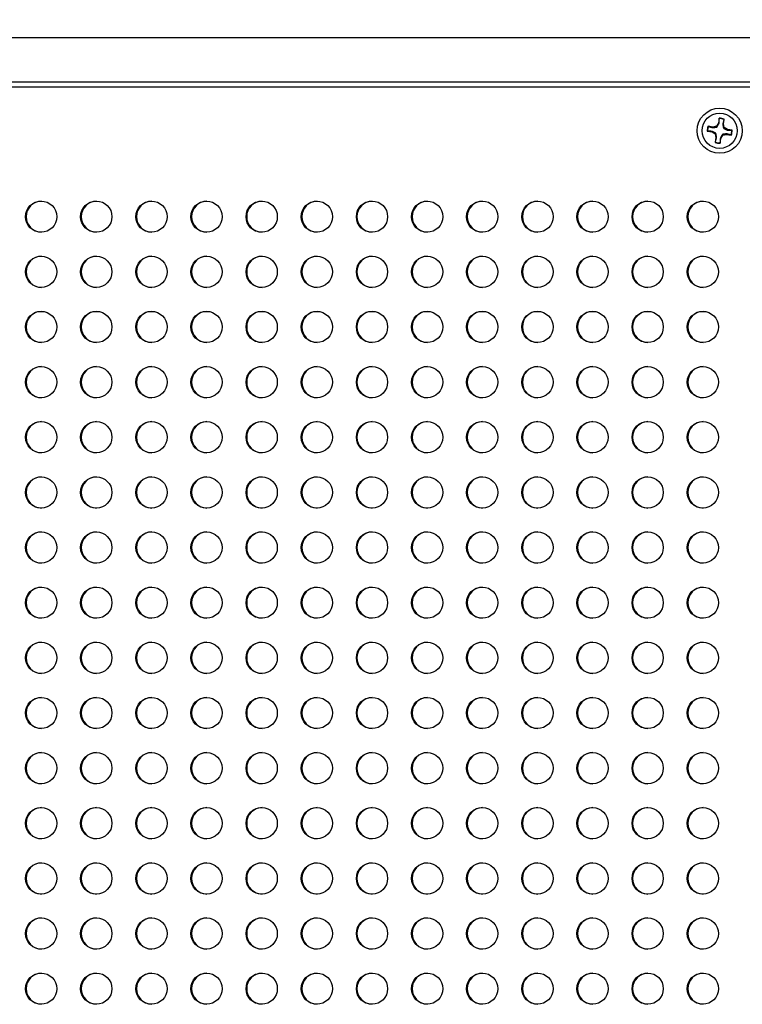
# Model space of a CAD drawing. Header units: millimetres. Extents: x 80 to 2248, y 80 to 1719.
# Tile 14 of 79: x 536 to 640, y 1112 to 1254. Entities that reach past the tile are written whole.
import ezdxf

# ---------------------------------------------------------------- set-up
doc = ezdxf.new("R2010")
doc.units = ezdxf.units.MM
doc.header["$LTSCALE"] = 8.333333
doc.layers.add('Dimension (ANSI)', color=7, linetype='Continuous', lineweight=25)
doc.layers.add('Visible (ANSI)', color=7, linetype='Continuous', lineweight=25)
doc.styles.add('Note Text (ANSI)', font='tahoma.ttf')
doc.dimstyles.new('Default - mm (ANSI)', dxfattribs={"dimscale": 8.333333, "dimtxt": 1.75, "dimasz": 1.5, "dimexe": 2, "dimexo": 1, "dimgap": 0.8, "dimtad": 0, "dimtih": 1, "dimtoh": 1, "dimrnd": 1e-08, "dimzin": 0, "dimdsep": 46, "dimtxsty": 'Note Text (ANSI)', "dimblk": 'Filled-2', "dimcen": 0.09, "dimdle": 10, "dimclrd": 256, "dimclre": 256, "dimclrt": 256, "dimadec": 1, "dimazin": 0, "dimtfac": 1.741714, "dimtofl": 0, "dimtmove": 0, "dimatfit": 3, "dimldrblk": 'Filled-1', "dimfxl": 1, "dimtolj": 1, "dimtzin": 0, "dimlwd": -1, "dimlwe": -1, "dimarcsym": 0})

# ---------------------------------------------------------------- blocks, each defined once
blk = doc.blocks.new('Filled-2')
at = {"color": 0}
for p, q in [((0, 0), (-1, 0.167)), ((-1, 0.167), (-1, -0.167)), ((-1, 0), (0, 0)), ((-1, -0.167), (0, 0))]:
    blk.add_line(p, q, dxfattribs=at)
at = {"color": 0, "flags": 128}
blk.add_lwpolyline([(-1, -0.167), (0, 0), (-1, 0.167), (-1, -0.167)], dxfattribs=at)
at = {"color": 0}
blk.add_solid([(-1, -0.167), (0, 0), (-1, 0.167), (-1, -0.167)], dxfattribs=at)
blk = doc.blocks.new('*D18')
at = {"layer": 'Defpoints', "color": 0, "transparency": 16777216}
for p in [(324.57, 1322.16), (324.57, 1251.4), (746.22, 1251.4)]:
    blk.add_point(p, dxfattribs=at)
at = {"layer": 'Dimension (ANSI)', "transparency": 16777216}
for p, q in [((324.57, 1259.74), (324.57, 1338.82)), ((746.22, 1259.74), (746.22, 1338.82)), ((337.07, 1322.16), (485.34, 1322.16)), ((733.72, 1322.16), (604.47, 1322.16))]:
    blk.add_line(p, q, dxfattribs=at)
at = {"layer": 'Dimension (ANSI)', "transparency": 16777216, "xscale": 12.5, "yscale": 12.5, "zscale": 12.5, "rotation": 180}
blk.add_blockref('Filled-2', (324.57, 1322.16), dxfattribs=at)
at = {"layer": 'Dimension (ANSI)', "transparency": 16777216, "xscale": 12.5, "yscale": 12.5, "zscale": 12.5}
blk.add_blockref('Filled-2', (746.22, 1322.16), dxfattribs=at)
at = {"layer": 'Dimension (ANSI)', "transparency": 16777216, "char_height": 14.5833, "attachment_point": 5, "style": 'Note Text (ANSI)'}
for s, insert in [('\\A1; 421.65 mm', (544.9, 1336.42)), ('\\A1;[16.600 in]', (544.9, 1305.95))]:
    blk.add_mtext(s, dxfattribs=dict(at, insert=insert))
blk = doc.blocks.new('Filled-1')
at = {"color": 0}
for p, q in [((0, 0), (-1, 0.333)), ((-1, 0.333), (-1, -0.333)), ((-1, 0), (0, 0)), ((-1, -0.333), (0, 0))]:
    blk.add_line(p, q, dxfattribs=at)
at = {"color": 0, "flags": 128}
blk.add_lwpolyline([(-1, -0.333), (0, 0), (-1, 0.333), (-1, -0.333)], dxfattribs=at)
at = {"color": 0}
blk.add_solid([(-1, -0.333), (0, 0), (-1, 0.333), (-1, -0.333)], dxfattribs=at)

msp = doc.modelspace()

# ---------------------------------------------------------------- linework, layer by layer
at = {"layer": 'Visible (ANSI)'}
for p, q in [((743.0431, 1251.4042), (327.7431, 1251.4042)), ((327.7431, 1245.0542), (743.0431, 1245.0542)), ((328.5009, 1244.3149), (742.2923, 1244.3149)), ((636.8203, 1239.1198), (636.5352, 1238.6663)), ((636.9377, 1239.8097), (636.8203, 1239.1198)), ((636.8991, 1239.0897), (636.8203, 1239.1198)), ((637.4439, 1238.997), (637.5281, 1238.9993)), ((637.5281, 1238.9993), (637.6455, 1239.6893)), ((637.6472, 1238.4771), (637.5281, 1238.9993)), ((635.2026, 1237.9569), (635.8926, 1237.8395)), ((636.013, 1238.5473), (635.3231, 1238.6647)), ((635.9226, 1237.9182), (635.8926, 1237.8395)), ((635.8926, 1237.8395), (636.346, 1237.5544)), ((636.5352, 1238.6663), (636.013, 1238.5473)), ((636.0153, 1238.463), (636.013, 1238.5473)), ((636.4559, 1237.6323), (636.346, 1237.5544)), ((636.346, 1237.5544), (636.4651, 1237.0321)), ((636.6132, 1238.5564), (636.5352, 1238.6663)), ((637.1729, 1236.9117), (637.458, 1237.3652)), ((637.38, 1237.4751), (637.458, 1237.3652)), ((637.458, 1237.3652), (637.9802, 1237.4842)), ((637.5373, 1238.3992), (637.6472, 1238.4771)), ((638.1006, 1238.192), (637.6472, 1238.4771)), ((637.9779, 1237.5684), (637.9802, 1237.4842)), ((637.9802, 1237.4842), (638.6701, 1237.3668)), ((638.0706, 1238.1133), (638.1006, 1238.192)), ((638.7906, 1238.0746), (638.1006, 1238.192)), ((636.4651, 1237.0321), (636.3477, 1236.3422)), ((636.5493, 1237.0345), (636.4651, 1237.0321)), ((637.0555, 1236.2218), (637.1729, 1236.9117)), ((637.0941, 1236.9418), (637.1729, 1236.9117))]:
    msp.add_line(p, q, dxfattribs=at)
for centre, radius in [((636.9966, 1238.0157), 3.2512), ((636.9966, 1238.0157), 2.54), ((539.3209, 1225.6459), 2.2479), ((547.2584, 1225.6459), 2.2479), ((555.1959, 1225.6459), 2.2479), ((563.1334, 1225.6459), 2.2479), ((571.0709, 1225.6459), 2.2479), ((579.0084, 1225.6459), 2.2479), ((586.9459, 1225.6459), 2.2479), ((594.8834, 1225.6459), 2.2479), ((602.8209, 1225.6459), 2.2479), ((610.7584, 1225.6459), 2.2479), ((618.6959, 1225.6459), 2.2479), ((626.6334, 1225.6459), 2.2479), ((634.5709, 1225.6459), 2.2479), ((539.3209, 1217.7084), 2.2479), ((547.2584, 1217.7084), 2.2479), ((555.1959, 1217.7084), 2.2479), ((563.1334, 1217.7084), 2.2479), ((571.0709, 1217.7084), 2.2479), ((579.0084, 1217.7084), 2.2479), ((586.9459, 1217.7084), 2.2479), ((594.8834, 1217.7084), 2.2479), ((602.8209, 1217.7084), 2.2479), ((610.7584, 1217.7084), 2.2479), ((618.6959, 1217.7084), 2.2479), ((626.6334, 1217.7084), 2.2479), ((634.5709, 1217.7084), 2.2479), ((539.3209, 1209.7709), 2.2479), ((547.2584, 1209.7709), 2.2479), ((555.1959, 1209.7709), 2.2479), ((563.1334, 1209.7709), 2.2479), ((571.0709, 1209.7709), 2.2479), ((579.0084, 1209.7709), 2.2479), ((586.9459, 1209.7709), 2.2479), ((594.8834, 1209.7709), 2.2479), ((602.8209, 1209.7709), 2.2479), ((610.7584, 1209.7709), 2.2479), ((618.6959, 1209.7709), 2.2479), ((626.6334, 1209.7709), 2.2479), ((634.5709, 1209.7709), 2.2479), ((539.3209, 1201.8334), 2.2479), ((547.2584, 1201.8334), 2.2479), ((555.1959, 1201.8334), 2.2479), ((563.1334, 1201.8334), 2.2479), ((571.0709, 1201.8334), 2.2479), ((579.0084, 1201.8334), 2.2479), ((586.9459, 1201.8334), 2.2479), ((594.8834, 1201.8334), 2.2479), ((602.8209, 1201.8334), 2.2479), ((610.7584, 1201.8334), 2.2479), ((618.6959, 1201.8334), 2.2479), ((626.6334, 1201.8334), 2.2479), ((634.5709, 1201.8334), 2.2479), ((539.3209, 1193.8959), 2.2479), ((547.2584, 1193.8959), 2.2479), ((555.1959, 1193.8959), 2.2479), ((563.1334, 1193.8959), 2.2479), ((571.0709, 1193.8959), 2.2479), ((579.0084, 1193.8959), 2.2479), ((586.9459, 1193.8959), 2.2479), ((594.8834, 1193.8959), 2.2479), ((602.8209, 1193.8959), 2.2479), ((610.7584, 1193.8959), 2.2479), ((618.6959, 1193.8959), 2.2479), ((626.6334, 1193.8959), 2.2479), ((634.5709, 1193.8959), 2.2479), ((539.3209, 1185.9584), 2.2479), ((547.2584, 1185.9584), 2.2479), ((555.1959, 1185.9584), 2.2479), ((563.1334, 1185.9584), 2.2479), ((571.0709, 1185.9584), 2.2479), ((579.0084, 1185.9584), 2.2479), ((586.9459, 1185.9584), 2.2479), ((594.8834, 1185.9584), 2.2479), ((602.8209, 1185.9584), 2.2479), ((610.7584, 1185.9584), 2.2479), ((618.6959, 1185.9584), 2.2479), ((626.6334, 1185.9584), 2.2479), ((634.5709, 1185.9584), 2.2479), ((539.3209, 1178.0209), 2.2479), ((547.2584, 1178.0209), 2.2479), ((555.1959, 1178.0209), 2.2479), ((563.1334, 1178.0209), 2.2479), ((571.0709, 1178.0209), 2.2479), ((579.0084, 1178.0209), 2.2479), ((586.9459, 1178.0209), 2.2479), ((594.8834, 1178.0209), 2.2479), ((602.8209, 1178.0209), 2.2479), ((610.7584, 1178.0209), 2.2479), ((618.6959, 1178.0209), 2.2479), ((626.6334, 1178.0209), 2.2479), ((634.5709, 1178.0209), 2.2479), ((539.3209, 1170.0834), 2.2479), ((547.2584, 1170.0834), 2.2479), ((555.1959, 1170.0834), 2.2479), ((563.1334, 1170.0834), 2.2479), ((571.0709, 1170.0834), 2.2479), ((579.0084, 1170.0834), 2.2479), ((586.9459, 1170.0834), 2.2479), ((594.8834, 1170.0834), 2.2479), ((602.8209, 1170.0834), 2.2479), ((610.7584, 1170.0834), 2.2479), ((618.6959, 1170.0834), 2.2479), ((626.6334, 1170.0834), 2.2479), ((634.5709, 1170.0834), 2.2479), ((539.3209, 1162.1459), 2.2479), ((547.2584, 1162.1459), 2.2479), ((555.1959, 1162.1459), 2.2479), ((563.1334, 1162.1459), 2.2479), ((571.0709, 1162.1459), 2.2479), ((579.0084, 1162.1459), 2.2479), ((586.9459, 1162.1459), 2.2479), ((594.8834, 1162.1459), 2.2479), ((602.8209, 1162.1459), 2.2479), ((610.7584, 1162.1459), 2.2479), ((618.6959, 1162.1459), 2.2479), ((626.6334, 1162.1459), 2.2479), ((634.5709, 1162.1459), 2.2479), ((539.3209, 1154.2084), 2.2479), ((547.2584, 1154.2084), 2.2479), ((555.1959, 1154.2084), 2.2479), ((563.1334, 1154.2084), 2.2479), ((571.0709, 1154.2084), 2.2479), ((579.0084, 1154.2084), 2.2479), ((586.9459, 1154.2084), 2.2479), ((594.8834, 1154.2084), 2.2479), ((602.8209, 1154.2084), 2.2479), ((610.7584, 1154.2084), 2.2479), ((618.6959, 1154.2084), 2.2479), ((626.6334, 1154.2084), 2.2479), ((634.5709, 1154.2084), 2.2479), ((539.3209, 1146.2709), 2.2479), ((547.2584, 1146.2709), 2.2479), ((555.1959, 1146.2709), 2.2479), ((563.1334, 1146.2709), 2.2479), ((571.0709, 1146.2709), 2.2479), ((579.0084, 1146.2709), 2.2479), ((586.9459, 1146.2709), 2.2479), ((594.8834, 1146.2709), 2.2479), ((602.8209, 1146.2709), 2.2479), ((610.7584, 1146.2709), 2.2479), ((618.6959, 1146.2709), 2.2479), ((626.6334, 1146.2709), 2.2479), ((634.5709, 1146.2709), 2.2479), ((539.3209, 1138.3334), 2.2479), ((547.2584, 1138.3334), 2.2479), ((555.1959, 1138.3334), 2.2479), ((563.1334, 1138.3334), 2.2479), ((571.0709, 1138.3334), 2.2479), ((579.0084, 1138.3334), 2.2479), ((586.9459, 1138.3334), 2.2479), ((594.8834, 1138.3334), 2.2479), ((602.8209, 1138.3334), 2.2479), ((610.7584, 1138.3334), 2.2479), ((618.6959, 1138.3334), 2.2479), ((626.6334, 1138.3334), 2.2479), ((634.5709, 1138.3334), 2.2479), ((539.3209, 1130.3959), 2.2479), ((547.2584, 1130.3959), 2.2479), ((555.1959, 1130.3959), 2.2479), ((563.1334, 1130.3959), 2.2479), ((571.0709, 1130.3959), 2.2479), ((579.0084, 1130.3959), 2.2479), ((586.9459, 1130.3959), 2.2479), ((594.8834, 1130.3959), 2.2479), ((602.8209, 1130.3959), 2.2479), ((610.7584, 1130.3959), 2.2479), ((618.6959, 1130.3959), 2.2479), ((626.6334, 1130.3959), 2.2479), ((634.5709, 1130.3959), 2.2479), ((539.3209, 1122.4584), 2.2479), ((547.2584, 1122.4584), 2.2479), ((555.1959, 1122.4584), 2.2479), ((563.1334, 1122.4584), 2.2479), ((571.0709, 1122.4584), 2.2479), ((579.0084, 1122.4584), 2.2479), ((586.9459, 1122.4584), 2.2479), ((594.8834, 1122.4584), 2.2479), ((602.8209, 1122.4584), 2.2479), ((610.7584, 1122.4584), 2.2479), ((618.6959, 1122.4584), 2.2479), ((626.6334, 1122.4584), 2.2479), ((634.5709, 1122.4584), 2.2479), ((539.3209, 1114.5209), 2.2479), ((547.2584, 1114.5209), 2.2479), ((555.1959, 1114.5209), 2.2479), ((563.1334, 1114.5209), 2.2479), ((571.0709, 1114.5209), 2.2479), ((579.0084, 1114.5209), 2.2479), ((586.9459, 1114.5209), 2.2479), ((594.8834, 1114.5209), 2.2479), ((602.8209, 1114.5209), 2.2479), ((610.7584, 1114.5209), 2.2479), ((618.6959, 1114.5209), 2.2479), ((626.6334, 1114.5209), 2.2479), ((634.5709, 1114.5209), 2.2479)]:
    msp.add_circle(centre, radius, dxfattribs=at)
for centre, radius, start, end in [((636.9966, 1238.0157), 1.7949, 68.805346, 91.879264), ((636.9966, 1238.0157), 1.7483, 69.00269, 91.68192), ((636.9966, 1238.0157), 1.7949, 158.805346, 181.879264), ((636.9966, 1238.0157), 1.7483, 159.00269, 181.68192), ((636.9966, 1238.0157), 1.7483, 339.00269, 1.68192), ((636.9966, 1238.0157), 1.7949, 338.805346, 1.879264), ((636.9966, 1238.0157), 1.7949, 248.805346, 271.879264), ((636.9966, 1238.0157), 1.7483, 249.00269, 271.68192), ((539.4063, 1225.6459), 2.2479, 91.088428, 268.911572), ((547.3438, 1225.6459), 2.2479, 91.088428, 268.911572), ((555.2813, 1225.6459), 2.2479, 91.088428, 268.911572), ((563.2188, 1225.6459), 2.2479, 91.088428, 268.911572), ((571.1563, 1225.6459), 2.2479, 91.088428, 268.911572), ((579.0938, 1225.6459), 2.2479, 91.088428, 268.911572), ((587.0313, 1225.6459), 2.2479, 91.088428, 268.911572), ((594.9688, 1225.6459), 2.2479, 91.088428, 268.911572), ((602.9063, 1225.6459), 2.2479, 91.088428, 268.911572), ((610.8438, 1225.6459), 2.2479, 91.088428, 268.911572), ((618.7813, 1225.6459), 2.2479, 91.088428, 268.911572), ((626.7188, 1225.6459), 2.2479, 91.088428, 268.911572), ((634.6563, 1225.6459), 2.2479, 91.088428, 268.911572), ((539.4063, 1217.7084), 2.2479, 91.088428, 268.911572), ((547.3438, 1217.7084), 2.2479, 91.088428, 268.911572), ((555.2813, 1217.7084), 2.2479, 91.088428, 268.911572), ((563.2188, 1217.7084), 2.2479, 91.088428, 268.911572), ((571.1563, 1217.7084), 2.2479, 91.088428, 268.911572), ((579.0938, 1217.7084), 2.2479, 91.088428, 268.911572), ((587.0313, 1217.7084), 2.2479, 91.088428, 268.911572), ((594.9688, 1217.7084), 2.2479, 91.088428, 268.911572), ((602.9063, 1217.7084), 2.2479, 91.088428, 268.911572), ((610.8438, 1217.7084), 2.2479, 91.088428, 268.911572), ((618.7813, 1217.7084), 2.2479, 91.088428, 268.911572), ((626.7188, 1217.7084), 2.2479, 91.088428, 268.911572), ((634.6563, 1217.7084), 2.2479, 91.088428, 268.911572), ((539.4063, 1209.7709), 2.2479, 91.088428, 268.911572), ((547.3438, 1209.7709), 2.2479, 91.088428, 268.911572), ((555.2813, 1209.7709), 2.2479, 91.088428, 268.911572), ((563.2188, 1209.7709), 2.2479, 91.088428, 268.911572), ((571.1563, 1209.7709), 2.2479, 91.088428, 268.911572), ((579.0938, 1209.7709), 2.2479, 91.088428, 268.911572), ((587.0313, 1209.7709), 2.2479, 91.088428, 268.911572), ((594.9688, 1209.7709), 2.2479, 91.088428, 268.911572), ((602.9063, 1209.7709), 2.2479, 91.088428, 268.911572), ((610.8438, 1209.7709), 2.2479, 91.088428, 268.911572), ((618.7813, 1209.7709), 2.2479, 91.088428, 268.911572), ((626.7188, 1209.7709), 2.2479, 91.088428, 268.911572), ((634.6563, 1209.7709), 2.2479, 91.088428, 268.911572), ((539.4063, 1201.8334), 2.2479, 91.088428, 268.911572), ((547.3438, 1201.8334), 2.2479, 91.088428, 268.911572), ((555.2813, 1201.8334), 2.2479, 91.088428, 268.911572), ((563.2188, 1201.8334), 2.2479, 91.088428, 268.911572), ((571.1563, 1201.8334), 2.2479, 91.088428, 268.911572), ((579.0938, 1201.8334), 2.2479, 91.088428, 268.911572), ((587.0313, 1201.8334), 2.2479, 91.088428, 268.911572), ((594.9688, 1201.8334), 2.2479, 91.088428, 268.911572), ((602.9063, 1201.8334), 2.2479, 91.088428, 268.911572), ((610.8438, 1201.8334), 2.2479, 91.088428, 268.911572), ((618.7813, 1201.8334), 2.2479, 91.088428, 268.911572), ((626.7188, 1201.8334), 2.2479, 91.088428, 268.911572), ((634.6563, 1201.8334), 2.2479, 91.088428, 268.911572), ((539.4063, 1193.8959), 2.2479, 91.088428, 268.911572), ((547.3438, 1193.8959), 2.2479, 91.088428, 268.911572), ((555.2813, 1193.8959), 2.2479, 91.088428, 268.911572), ((563.2188, 1193.8959), 2.2479, 91.088428, 268.911572), ((571.1563, 1193.8959), 2.2479, 91.088428, 268.911572), ((579.0938, 1193.8959), 2.2479, 91.088428, 268.911572), ((587.0313, 1193.8959), 2.2479, 91.088428, 268.911572), ((594.9688, 1193.8959), 2.2479, 91.088428, 268.911572), ((602.9063, 1193.8959), 2.2479, 91.088428, 268.911572), ((610.8438, 1193.8959), 2.2479, 91.088428, 268.911572), ((618.7813, 1193.8959), 2.2479, 91.088428, 268.911572), ((626.7188, 1193.8959), 2.2479, 91.088428, 268.911572), ((634.6563, 1193.8959), 2.2479, 91.088428, 268.911572), ((539.4063, 1185.9584), 2.2479, 91.088428, 268.911572), ((547.3438, 1185.9584), 2.2479, 91.088428, 268.911572), ((555.2813, 1185.9584), 2.2479, 91.088428, 268.911572), ((563.2188, 1185.9584), 2.2479, 91.088428, 268.911572), ((571.1563, 1185.9584), 2.2479, 91.088428, 268.911572), ((579.0938, 1185.9584), 2.2479, 91.088428, 268.911572), ((587.0313, 1185.9584), 2.2479, 91.088428, 268.911572), ((594.9688, 1185.9584), 2.2479, 91.088428, 268.911572), ((602.9063, 1185.9584), 2.2479, 91.088428, 268.911572), ((610.8438, 1185.9584), 2.2479, 91.088428, 268.911572), ((618.7813, 1185.9584), 2.2479, 91.088428, 268.911572), ((626.7188, 1185.9584), 2.2479, 91.088428, 268.911572), ((634.6563, 1185.9584), 2.2479, 91.088428, 268.911572), ((539.4063, 1178.0209), 2.2479, 91.088428, 268.911572), ((547.3438, 1178.0209), 2.2479, 91.088428, 268.911572), ((555.2813, 1178.0209), 2.2479, 91.088428, 268.911572), ((563.2188, 1178.0209), 2.2479, 91.088428, 268.911572), ((571.1563, 1178.0209), 2.2479, 91.088428, 268.911572), ((579.0938, 1178.0209), 2.2479, 91.088428, 268.911572), ((587.0313, 1178.0209), 2.2479, 91.088428, 268.911572), ((594.9688, 1178.0209), 2.2479, 91.088428, 268.911572), ((602.9063, 1178.0209), 2.2479, 91.088428, 268.911572), ((610.8438, 1178.0209), 2.2479, 91.088428, 268.911572), ((618.7813, 1178.0209), 2.2479, 91.088428, 268.911572), ((626.7188, 1178.0209), 2.2479, 91.088428, 268.911572), ((634.6563, 1178.0209), 2.2479, 91.088428, 268.911572), ((539.4063, 1170.0834), 2.2479, 91.088428, 268.911572), ((547.3438, 1170.0834), 2.2479, 91.088428, 268.911572), ((555.2813, 1170.0834), 2.2479, 91.088428, 268.911572), ((563.2188, 1170.0834), 2.2479, 91.088428, 268.911572), ((571.1563, 1170.0834), 2.2479, 91.088428, 268.911572), ((579.0938, 1170.0834), 2.2479, 91.088428, 268.911572), ((587.0313, 1170.0834), 2.2479, 91.088428, 268.911572), ((594.9688, 1170.0834), 2.2479, 91.088428, 268.911572), ((602.9063, 1170.0834), 2.2479, 91.088428, 268.911572), ((610.8438, 1170.0834), 2.2479, 91.088428, 268.911572), ((618.7813, 1170.0834), 2.2479, 91.088428, 268.911572), ((626.7188, 1170.0834), 2.2479, 91.088428, 268.911572), ((634.6563, 1170.0834), 2.2479, 91.088428, 268.911572), ((539.4063, 1162.1459), 2.2479, 91.088428, 268.911572), ((547.3438, 1162.1459), 2.2479, 91.088428, 268.911572), ((555.2813, 1162.1459), 2.2479, 91.088428, 268.911572), ((563.2188, 1162.1459), 2.2479, 91.088428, 268.911572), ((571.1563, 1162.1459), 2.2479, 91.088428, 268.911572), ((579.0938, 1162.1459), 2.2479, 91.088428, 268.911572), ((587.0313, 1162.1459), 2.2479, 91.088428, 268.911572), ((594.9688, 1162.1459), 2.2479, 91.088428, 268.911572), ((602.9063, 1162.1459), 2.2479, 91.088428, 268.911572), ((610.8438, 1162.1459), 2.2479, 91.088428, 268.911572), ((618.7813, 1162.1459), 2.2479, 91.088428, 268.911572), ((626.7188, 1162.1459), 2.2479, 91.088428, 268.911572), ((634.6563, 1162.1459), 2.2479, 91.088428, 268.911572), ((539.4063, 1154.2084), 2.2479, 91.088428, 268.911572), ((547.3438, 1154.2084), 2.2479, 91.088428, 268.911572), ((555.2813, 1154.2084), 2.2479, 91.088428, 268.911572), ((563.2188, 1154.2084), 2.2479, 91.088428, 268.911572), ((571.1563, 1154.2084), 2.2479, 91.088428, 268.911572), ((579.0938, 1154.2084), 2.2479, 91.088428, 268.911572), ((587.0313, 1154.2084), 2.2479, 91.088428, 268.911572), ((594.9688, 1154.2084), 2.2479, 91.088428, 268.911572), ((602.9063, 1154.2084), 2.2479, 91.088428, 268.911572), ((610.8438, 1154.2084), 2.2479, 91.088428, 268.911572), ((618.7813, 1154.2084), 2.2479, 91.088428, 268.911572), ((626.7188, 1154.2084), 2.2479, 91.088428, 268.911572), ((634.6563, 1154.2084), 2.2479, 91.088428, 268.911572), ((539.4063, 1146.2709), 2.2479, 91.088428, 268.911572), ((547.3438, 1146.2709), 2.2479, 91.088428, 268.911572), ((555.2813, 1146.2709), 2.2479, 91.088428, 268.911572), ((563.2188, 1146.2709), 2.2479, 91.088428, 268.911572), ((571.1563, 1146.2709), 2.2479, 91.088428, 268.911572), ((579.0938, 1146.2709), 2.2479, 91.088428, 268.911572), ((587.0313, 1146.2709), 2.2479, 91.088428, 268.911572), ((594.9688, 1146.2709), 2.2479, 91.088428, 268.911572), ((602.9063, 1146.2709), 2.2479, 91.088428, 268.911572), ((610.8438, 1146.2709), 2.2479, 91.088428, 268.911572), ((618.7813, 1146.2709), 2.2479, 91.088428, 268.911572), ((626.7188, 1146.2709), 2.2479, 91.088428, 268.911572), ((634.6563, 1146.2709), 2.2479, 91.088428, 268.911572), ((539.4063, 1138.3334), 2.2479, 91.088428, 268.911572), ((547.3438, 1138.3334), 2.2479, 91.088428, 268.911572), ((555.2813, 1138.3334), 2.2479, 91.088428, 268.911572), ((563.2188, 1138.3334), 2.2479, 91.088428, 268.911572), ((571.1563, 1138.3334), 2.2479, 91.088428, 268.911572), ((579.0938, 1138.3334), 2.2479, 91.088428, 268.911572), ((587.0313, 1138.3334), 2.2479, 91.088428, 268.911572), ((594.9688, 1138.3334), 2.2479, 91.088428, 268.911572), ((602.9063, 1138.3334), 2.2479, 91.088428, 268.911572), ((610.8438, 1138.3334), 2.2479, 91.088428, 268.911572), ((618.7813, 1138.3334), 2.2479, 91.088428, 268.911572), ((626.7188, 1138.3334), 2.2479, 91.088428, 268.911572), ((634.6563, 1138.3334), 2.2479, 91.088428, 268.911572), ((539.4063, 1130.3959), 2.2479, 91.088428, 268.911572), ((547.3438, 1130.3959), 2.2479, 91.088428, 268.911572), ((555.2813, 1130.3959), 2.2479, 91.088428, 268.911572), ((563.2188, 1130.3959), 2.2479, 91.088428, 268.911572), ((571.1563, 1130.3959), 2.2479, 91.088428, 268.911572), ((579.0938, 1130.3959), 2.2479, 91.088428, 268.911572), ((587.0313, 1130.3959), 2.2479, 91.088428, 268.911572), ((594.9688, 1130.3959), 2.2479, 91.088428, 268.911572), ((602.9063, 1130.3959), 2.2479, 91.088428, 268.911572), ((610.8438, 1130.3959), 2.2479, 91.088428, 268.911572), ((618.7813, 1130.3959), 2.2479, 91.088428, 268.911572), ((626.7188, 1130.3959), 2.2479, 91.088428, 268.911572), ((634.6563, 1130.3959), 2.2479, 91.088428, 268.911572), ((539.4063, 1122.4584), 2.2479, 91.088428, 268.911572), ((547.3438, 1122.4584), 2.2479, 91.088428, 268.911572), ((555.2813, 1122.4584), 2.2479, 91.088428, 268.911572), ((563.2188, 1122.4584), 2.2479, 91.088428, 268.911572), ((571.1563, 1122.4584), 2.2479, 91.088428, 268.911572), ((579.0938, 1122.4584), 2.2479, 91.088428, 268.911572), ((587.0313, 1122.4584), 2.2479, 91.088428, 268.911572), ((594.9688, 1122.4584), 2.2479, 91.088428, 268.911572), ((602.9063, 1122.4584), 2.2479, 91.088428, 268.911572), ((610.8438, 1122.4584), 2.2479, 91.088428, 268.911572), ((618.7813, 1122.4584), 2.2479, 91.088428, 268.911572), ((626.7188, 1122.4584), 2.2479, 91.088428, 268.911572), ((634.6563, 1122.4584), 2.2479, 91.088428, 268.911572), ((539.4063, 1114.5209), 2.2479, 91.088428, 268.911572), ((547.3438, 1114.5209), 2.2479, 91.088428, 268.911572), ((555.2813, 1114.5209), 2.2479, 91.088428, 268.911572), ((563.2188, 1114.5209), 2.2479, 91.088428, 268.911572), ((571.1563, 1114.5209), 2.2479, 91.088428, 268.911572), ((579.0938, 1114.5209), 2.2479, 91.088428, 268.911572), ((587.0313, 1114.5209), 2.2479, 91.088428, 268.911572), ((594.9688, 1114.5209), 2.2479, 91.088428, 268.911572), ((602.9063, 1114.5209), 2.2479, 91.088428, 268.911572), ((610.8438, 1114.5209), 2.2479, 91.088428, 268.911572), ((618.7813, 1114.5209), 2.2479, 91.088428, 268.911572), ((626.7188, 1114.5209), 2.2479, 91.088428, 268.911572), ((634.6563, 1114.5209), 2.2479, 91.088428, 268.911572)]:
    msp.add_arc(centre, radius, start, end, dxfattribs=at)
for points, weights in [([(636.6132, 1238.5564), (636.7248, 1238.7519), (636.8991, 1239.0897)], [2.81776863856, 2.60448024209, 2.07391766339]), ([(636.8991, 1239.0897), (636.9168, 1239.3457), (636.9453, 1239.7633)], [2.37346205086, 1.9683578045, 1.53696783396]), ([(636.9453, 1239.7633), (636.9416, 1239.7862), (636.9377, 1239.8097)], [1.01218915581, 1.01172679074, 1.01110160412]), ([(637.6231, 1239.6479), (637.5119, 1239.2444), (637.4439, 1238.997)], [1.53696783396, 1.9683578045, 2.37346205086]), ([(637.4439, 1238.997), (637.4966, 1238.6205), (637.5373, 1238.3992)], [2.07391766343, 2.6044802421, 2.81776863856]), ([(637.6231, 1239.6479), (637.6342, 1239.6683), (637.6455, 1239.6893)], [1.01218915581, 1.01172679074, 1.01110160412]), ([(635.2491, 1237.9644), (635.2261, 1237.9607), (635.2026, 1237.9569)], [1.01218915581, 1.01172679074, 1.01110160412]), ([(635.9226, 1237.9182), (635.6667, 1237.9359), (635.2491, 1237.9644)], [2.37346205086, 1.9683578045, 1.53696783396]), ([(635.3644, 1238.6422), (635.344, 1238.6533), (635.3231, 1238.6647)], [1.01218915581, 1.01172679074, 1.01110160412]), ([(635.3644, 1238.6422), (635.7679, 1238.531), (636.0153, 1238.463)], [1.53696783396, 1.9683578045, 2.37346205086]), ([(636.4559, 1237.6323), (636.2605, 1237.7439), (635.9226, 1237.9182)], [2.81776863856, 2.60448024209, 2.07391766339]), ([(636.0153, 1238.463), (636.3918, 1238.5157), (636.6132, 1238.5564)], [2.07391766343, 2.6044802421, 2.81776863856]), ([(636.5493, 1237.0345), (636.4966, 1237.4109), (636.4559, 1237.6323)], [2.07391766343, 2.6044802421, 2.81776863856]), ([(637.38, 1237.4751), (637.2684, 1237.2796), (637.0941, 1236.9418)], [2.81776863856, 2.6044802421, 2.07391766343]), ([(637.9779, 1237.5684), (637.6014, 1237.5157), (637.38, 1237.4751)], [2.07391766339, 2.60448024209, 2.81776863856]), ([(637.5373, 1238.3992), (637.7327, 1238.2876), (638.0706, 1238.1133)], [2.81776863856, 2.60448024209, 2.07391766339]), ([(638.6288, 1237.3893), (638.2253, 1237.5005), (637.9779, 1237.5684)], [1.53696783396, 1.9683578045, 2.37346205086]), ([(638.0706, 1238.1133), (638.3265, 1238.0956), (638.7441, 1238.0671)], [2.37346205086, 1.9683578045, 1.53696783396]), ([(638.6288, 1237.3893), (638.6492, 1237.3782), (638.6701, 1237.3668)], [1.01218915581, 1.01172679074, 1.01110160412]), ([(638.7441, 1238.0671), (638.7671, 1238.0708), (638.7906, 1238.0746)], [1.01218915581, 1.01172679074, 1.01110160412]), ([(636.3701, 1236.3835), (636.3591, 1236.3631), (636.3477, 1236.3422)], [1.01218915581, 1.01172679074, 1.01110160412]), ([(636.3701, 1236.3835), (636.4813, 1236.7871), (636.5493, 1237.0345)], [1.53696783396, 1.9683578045, 2.37346205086]), ([(637.0941, 1236.9418), (637.0764, 1236.6858), (637.0479, 1236.2682)], [2.37346205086, 1.9683578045, 1.53696783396]), ([(637.0479, 1236.2682), (637.0516, 1236.2453), (637.0555, 1236.2218)], [1.01218915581, 1.01172679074, 1.01110160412])]:
    msp.add_rational_spline(points, weights, degree=2, dxfattribs=at)

# ---------------------------------------------------------------- dimensions: what is measured, and where the dimension line sits
at = {"layer": 'Dimension (ANSI)'}
dim = msp.add_linear_dim(base=(324.5681, 1322.1579), p1=(746.2181, 1251.4042), p2=(324.5681, 1251.4042), angle=180, text=' <> mm\\X[16.600 in]', dimstyle='Default - mm (ANSI)', override={"dimgap": 0.8, "dimtih": 0, "dimtoh": 0, "dimdec": 2, "dimpost": '', "dimtol": 0, "dimlim": 0, "dimtp": 0, "dimtm": 0, "dimtdec": 2, "dimatfit": 1}, dxfattribs=at)
dim.commit()
dim.dimension.update_dxf_attribs({"geometry": '*D18', "text_midpoint": (544.9019, 1322.1579), "dimtype": 160})

doc.saveas('drawing.dxf')
